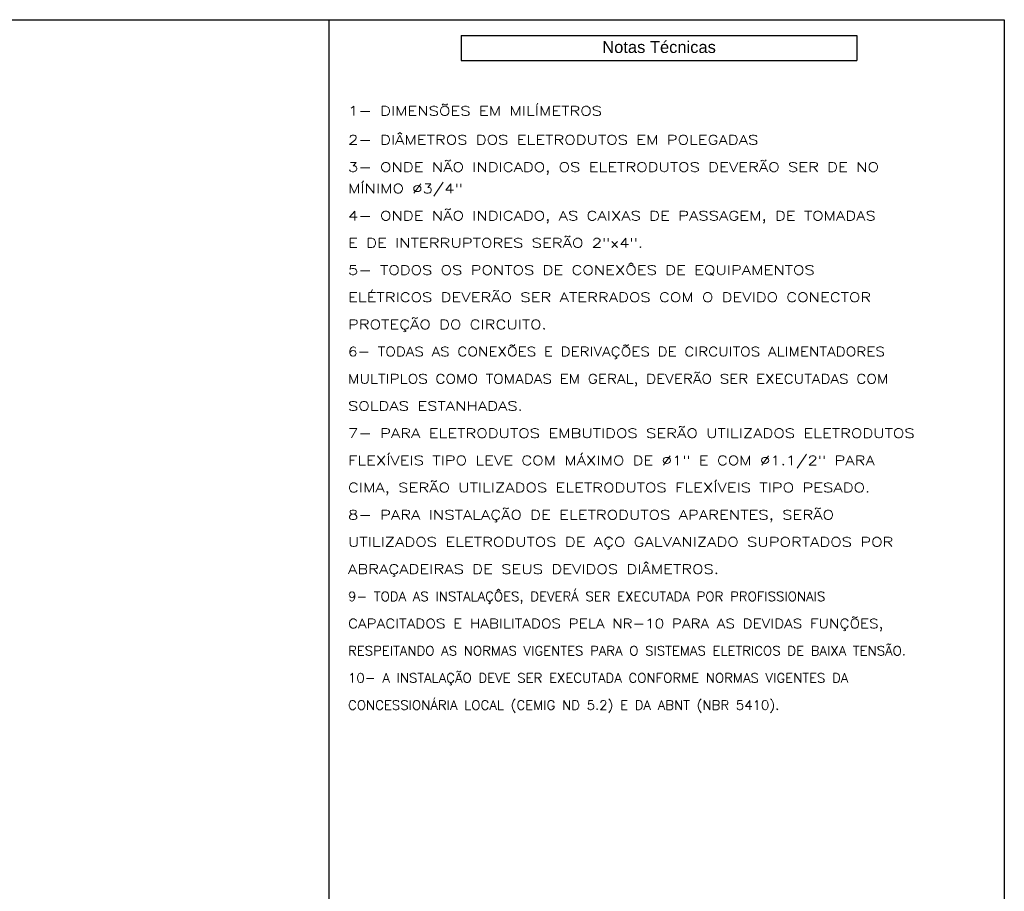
# Model space of a CAD drawing. Header units: millimetres. Extents: x 55082 to 85113, y -5867 to -946.
# Tile 61 of 77: x 70545 to 72003, y -3037 to -1746. Entities that reach past the tile are written whole.
import ezdxf

# ---------------------------------------------------------------- set-up
doc = ezdxf.new("R2010")
doc.units = ezdxf.units.MM
doc.header["$MEASUREMENT"] = 0
doc.layers.add('DI-Linhas do quadro', color=1, linetype='Continuous', lineweight=30)
doc.layers.add('DI-Título do quadro', color=1, linetype='Continuous', lineweight=30)
doc.layers.add('M-3', color=3, linetype='Continuous')
doc.layers.add('M-6', color=6, linetype='Continuous')
doc.styles.add('Arial', font='arial.ttf')
doc.styles.add('ROMANS', font='ROMANS.shx', dxfattribs={"width": 0.8})

msp = doc.modelspace()

# ---------------------------------------------------------------- linework, layer by layer
at = {"layer": 'DI-Linhas do quadro', "linetype": 'Continuous'}
for p, q in [((71198.7, -1769.3), (71784.6, -1769.3)), ((71198.7, -1769.3), (71198.7, -1806.1)), ((71784.6, -1769.3), (71784.6, -1806.1)), ((71198.8, -1806.2), (71784.6, -1806.2))]:
    msp.add_line(p, q, dxfattribs=at)
msp.add_arc((71198.8, -1806.1), 0.055, 180, 270, dxfattribs=at)
at = {"layer": 'M-6'}
for p, q in [((66232.8, -1745.9), (71002.8, -1745.9)), ((71002.8, -1745.9), (71002.8, -5866.1)), ((71002.8, -1745.9), (72002.8, -1745.9)), ((72002.8, -1745.9), (72002.8, -5866.1))]:
    msp.add_line(p, q, dxfattribs=at)

# ---------------------------------------------------------------- texts
at = {"layer": 'DI-Título do quadro', "insert": (71491.7, -1795.4), "char_height": 17.474, "width": 585.882, "attachment_point": 8, "line_spacing_factor": 0.798, "style": 'Arial'}
msp.add_mtext('Notas Técnicas', dxfattribs=at)
at = {"layer": 'M-3', "color": 4, "linetype": 'Continuous', "style": 'ROMANS'}
for s, width, p in [('1- DIMENSÕES EM MILÍMETROS', 1.3, (71031.2, -1887.9)), ('2- DIÂMETROS DOS ELETRODUTOS EM POLEGADAS', 1.3, (71031.2, -1930.7)), ('3- ONDE NÃO INDICADO, OS ELETRODUTOS DEVERÃO SER DE NO', 1.3, (71031.2, -1971)), ('MÍNIMO %%C3/4" ', 1.3, (71031.2, -2002.8)), ('4- ONDE NÃO INDICADO, AS CAIXAS DE PASSAGEM, DE TOMADAS', 1.3, (71031.2, -2043)), ('E DE INTERRUPTORES SERÃO 2"x4".', 1.3, (71031.2, -2083.3)), ('5- TODOS OS PONTOS DE CONEXÔES DE EQUIPAMENTOS ', 1.3, (71031.2, -2123.5)), ('ELÉTRICOS DEVERÃO SER ATERRADOS COM O DEVIDO CONECTOR ', 1.3, (71031.2, -2163.8)), ('PROTEÇÃO DO CIRCUITO.', 1.3, (71031.2, -2204.1)), ('6- TODAS AS CONEXÕES E DERIVAÇÕES DE CIRCUITOS ALIMENTADORES', 1.2, (71031.2, -2244.3)), ('MULTIPLOS COMO TOMADAS EM GERAL, DEVERÃO SER EXECUTADAS COM', 1.2, (71031.2, -2284.6)), ('SOLDAS ESTANHADAS.', 1.3, (71031.2, -2324.8)), ('7- PARA ELETRODUTOS EMBUTIDOS SERÃO UTILIZADOS ELETRODUTOS', 1.3, (71031.2, -2365.1)), ('FLEXÍVEIS TIPO LEVE COM MÁXIMO DE %%C1" E COM %%C1.1/2" PARA ', 1.3, (71031.2, -2405.4)), ('CIMA, SERÃO UTILIZADOS ELETRODUTOS FLEXÍVEIS TIPO PESADO.', 1.3, (71031.2, -2445.6)), ('8- PARA INSTALAÇÃO DE ELETRODUTOS APARENTES, SERÃO', 1.3, (71031.2, -2485.9)), ('UTILIZADOS ELETRODUTOS DE AÇO GALVANIZADO SUPORTADOS POR ', 1.3, (71031.2, -2526.1)), ('ABRAÇADEIRAS DE SEUS DEVIDOS DIÂMETROS.', 1.3, (71031.2, -2566.4)), ('9- TODA AS INSTALAÇÔES, DEVERÁ SER EXECUTADA POR PROFISSIONAIS', 1.05, (71031.2, -2606.7)), ('CAPACITADOS E HABILITADOS PELA NR-10 PARA AS DEVIDAS FUNÇÕES,', 1.2, (71031.2, -2646.9)), ('RESPEITANDO AS NORMAS VIGENTES PARA O SISTEMAS ELETRICOS DE BAIXA TENSÃO.', 1.05, (71031.2, -2687.2)), ('10- A INSTALAÇÃO DEVE SER EXECUTADA CONFORME NORMAS VIGENTES DA ', 1.05, (71031.2, -2727.4)), ('CONCESSIONÁRIA LOCAL (CEMIG ND 5.2) E DA ABNT (NBR 5410).', 1.05, (71031.2, -2767.7))]:
    msp.add_text(s, height=13.75, dxfattribs=dict(at, width=width)).set_placement(p)

doc.saveas('drawing.dxf')
